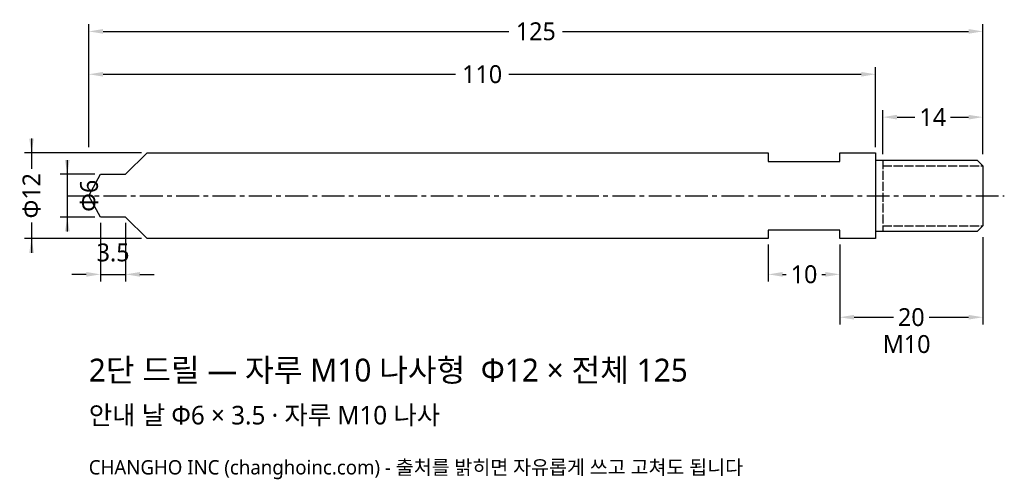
# Model space of a CAD drawing. Header units: millimetres. Extents: x -10 to 128, y -40 to 25.
import ezdxf

# ---------------------------------------------------------------- set-up
doc = ezdxf.new("R2010")
doc.units = ezdxf.units.MM
doc.linetypes.add('CENTER', pattern=[5.08, 3.175, -0.635, 0.635, -0.635])
doc.linetypes.add('DASHED', pattern=[1.524, 1.27, -0.254])
for name, color, linetype in [('문자', 7, 'CONTINUOUS'), ('외형선', 7, 'CONTINUOUS'), ('중심선', 1, 'CENTER'), ('참고선', 8, 'DASHED'), ('치수', 4, 'CONTINUOUS')]:
    doc.layers.add(name, color=color, linetype=linetype)
doc.styles.add('CH_KOR', font='malgun.ttf')
doc.dimstyles.new('CH_DIM', dxfattribs={"dimtxt": 2.5, "dimasz": 2, "dimexe": 1, "dimexo": 0.8, "dimgap": 0.8, "dimtad": 1, "dimdec": 1, "dimdsep": 46, "dimtxsty": 'CH_KOR', "dimcen": 2.5, "dimclrd": 4, "dimclre": 4, "dimclrt": 4, "dimazin": 3, "dimtfac": 1, "dimtmove": 0, "dimatfit": 3})

# ---------------------------------------------------------------- blocks, each defined once
blk = doc.blocks.new('_CLOSEDFILLED')
at = {"color": 0, "linetype": 'BYBLOCK'}
blk.add_solid([(-1, 0.164), (0, 0), (-1, -0.164)], dxfattribs=at)
blk = doc.blocks.new('*D1')
at = {"color": 4}
for p, q in [((-8, 8), (-8, 3.75)), ((7.35, 6), (-9, 6)), ((-8, -3.75), (-8, -8)), ((7.35, -6), (-9, -6))]:
    blk.add_line(p, q, dxfattribs=at)
at = {"layer": 'Defpoints'}
for p in [(-8, 6), (8.15, 6), (8.15, -6)]:
    blk.add_point(p, dxfattribs=at)
at = {"layer": '치수', "color": 4, "xscale": 2, "yscale": 2}
for p, rotation in [((-8, 6), 270), ((-8, -6), 90)]:
    blk.add_blockref('_CLOSEDFILLED', p, dxfattribs=dict(at, rotation=rotation))
at = {"layer": '치수', "color": 4, "insert": (-8, 0), "char_height": 2.5, "attachment_point": 5, "rotation": 90, "style": 'CH_KOR'}
blk.add_mtext('Φ12', dxfattribs=at)
blk = doc.blocks.new('*D2')
at = {"color": 4}
for p, q in [((-3, 5), (-3, -5)), ((0.85, 3), (-4, 3)), ((0.85, -3), (-4, -3))]:
    blk.add_line(p, q, dxfattribs=at)
at = {"layer": 'Defpoints'}
for p in [(-3, 3), (1.65, 3), (1.65, -3)]:
    blk.add_point(p, dxfattribs=at)
at = {"layer": '치수', "color": 4, "xscale": 2, "yscale": 2}
for p, rotation in [((-3, 3), 270), ((-3, -3), 90)]:
    blk.add_blockref('_CLOSEDFILLED', p, dxfattribs=dict(at, rotation=rotation))
at = {"layer": '치수', "color": 4, "insert": (0.05, 0), "char_height": 2.5, "attachment_point": 5, "rotation": 90, "style": 'CH_KOR'}
blk.add_mtext('Φ6', dxfattribs=at)
blk = doc.blocks.new('*D4')
at = {"color": 4}
for p, q in [((111, 5.8), (111, 12)), ((125, 5.8), (125, 12)), ((113, 11), (115.5, 11)), ((120.5, 11), (123, 11))]:
    blk.add_line(p, q, dxfattribs=at)
at = {"layer": 'Defpoints'}
for p in [(111, 11), (111, 5), (125, 5)]:
    blk.add_point(p, dxfattribs=at)
at = {"layer": '치수', "color": 4, "xscale": 2, "yscale": 2, "rotation": 180}
blk.add_blockref('_CLOSEDFILLED', (111, 11), dxfattribs=at)
at = {"layer": '치수', "color": 4, "xscale": 2, "yscale": 2}
blk.add_blockref('_CLOSEDFILLED', (125, 11), dxfattribs=at)
at = {"layer": '치수', "color": 4, "insert": (118, 11), "char_height": 2.5, "attachment_point": 5, "style": 'CH_KOR'}
blk.add_mtext('14', dxfattribs=at)
blk = doc.blocks.new('*D5')
at = {"color": 4}
for p, q in [((95, -6.8), (95, -12)), ((105, -6.8), (105, -12)), ((97, -11), (97.5, -11)), ((102.5, -11), (103, -11))]:
    blk.add_line(p, q, dxfattribs=at)
at = {"layer": 'Defpoints'}
for p in [(95, -6), (105, -6), (95, -11)]:
    blk.add_point(p, dxfattribs=at)
at = {"layer": '치수', "color": 4, "xscale": 2, "yscale": 2, "rotation": 180}
blk.add_blockref('_CLOSEDFILLED', (95, -11), dxfattribs=at)
at = {"layer": '치수', "color": 4, "xscale": 2, "yscale": 2}
blk.add_blockref('_CLOSEDFILLED', (105, -11), dxfattribs=at)
at = {"layer": '치수', "color": 4, "insert": (100, -11), "char_height": 2.5, "attachment_point": 5, "style": 'CH_KOR'}
blk.add_mtext('10', dxfattribs=at)
blk = doc.blocks.new('*D6')
at = {"color": 4}
for p, q in [((105, -6.8), (105, -18)), ((125, -5.8), (125, -18)), ((107, -17), (112.5, -17)), ((117.5, -17), (123, -17))]:
    blk.add_line(p, q, dxfattribs=at)
at = {"layer": 'Defpoints'}
for p in [(125, -5), (105, -6), (105, -17)]:
    blk.add_point(p, dxfattribs=at)
at = {"layer": '치수', "color": 4, "xscale": 2, "yscale": 2, "rotation": 180}
blk.add_blockref('_CLOSEDFILLED', (105, -17), dxfattribs=at)
at = {"layer": '치수', "color": 4, "xscale": 2, "yscale": 2}
blk.add_blockref('_CLOSEDFILLED', (125, -17), dxfattribs=at)
at = {"layer": '치수', "color": 4, "insert": (115, -17), "char_height": 2.5, "attachment_point": 5, "style": 'CH_KOR'}
blk.add_mtext('20', dxfattribs=at)
blk = doc.blocks.new('*D7')
at = {"color": 4}
for p, q in [((0, 6.8), (0, 18)), ((110, 6.8), (110, 18)), ((2, 17), (51.25, 17)), ((58.75, 17), (108, 17))]:
    blk.add_line(p, q, dxfattribs=at)
at = {"layer": 'Defpoints'}
for p in [(0, 17), (0, 6), (110, 6)]:
    blk.add_point(p, dxfattribs=at)
at = {"layer": '치수', "color": 4, "xscale": 2, "yscale": 2, "rotation": 180}
blk.add_blockref('_CLOSEDFILLED', (0, 17), dxfattribs=at)
at = {"layer": '치수', "color": 4, "xscale": 2, "yscale": 2}
blk.add_blockref('_CLOSEDFILLED', (110, 17), dxfattribs=at)
at = {"layer": '치수', "color": 4, "insert": (55, 17), "char_height": 2.5, "attachment_point": 5, "style": 'CH_KOR'}
blk.add_mtext('110', dxfattribs=at)
blk = doc.blocks.new('*D8')
at = {"color": 4}
for p, q in [((0, 6.8), (0, 24)), ((125, 5.8), (125, 24)), ((2, 23), (58.75, 23)), ((66.25, 23), (123, 23))]:
    blk.add_line(p, q, dxfattribs=at)
at = {"layer": 'Defpoints'}
for p in [(0, 23), (0, 6), (125, 5)]:
    blk.add_point(p, dxfattribs=at)
at = {"layer": '치수', "color": 4, "xscale": 2, "yscale": 2, "rotation": 180}
blk.add_blockref('_CLOSEDFILLED', (0, 23), dxfattribs=at)
at = {"layer": '치수', "color": 4, "xscale": 2, "yscale": 2}
blk.add_blockref('_CLOSEDFILLED', (125, 23), dxfattribs=at)
at = {"layer": '치수', "color": 4, "insert": (62.5, 23), "char_height": 2.5, "attachment_point": 5, "style": 'CH_KOR'}
blk.add_mtext('125', dxfattribs=at)

msp = doc.modelspace()

# ---------------------------------------------------------------- linework, layer by layer
at = {"layer": '외형선'}
msp.add_line((110, 5), (110, -5), dxfattribs=at)
msp.add_lwpolyline([(0, 0), (1.65, 3), (5.15, 3), (8.15, 6), (95, 6), (95, 4.8), (105, 4.8), (105, 6), (110, 6), (110, 5), (124.2, 5), (125, 4.2), (125, -4.2), (124.2, -5), (110, -5), (110, -6), (105, -6), (105, -4.8), (95, -4.8), (95, -6), (8.15, -6), (5.15, -3), (1.65, -3), (0, 0)], close=True, dxfattribs=at)
at = {"layer": '중심선'}
msp.add_line((-3, 0), (128, 0), dxfattribs=at)
at = {"layer": '참고선'}
for p, q in [((111, 5), (111, -5)), ((111, 4.2), (125, 4.2)), ((111, -4.2), (125, -4.2))]:
    msp.add_line(p, q, dxfattribs=at)

# ---------------------------------------------------------------- texts
at = {"layer": '문자', "style": 'CH_KOR'}
for s, height, p in [('M10', 2.5, (111, -22)), ('2단 드릴 — 자루 M10 나사형  Φ12 × 전체 125', 3.2, (0, -26)), ('안내 날 Φ6 × 3.5 · 자루 M10 나사', 2.6, (0, -32)), ('CHANGHO INC (changhoinc.com) - 출처를 밝히면 자유롭게 쓰고 고쳐도 됩니다', 2, (0, -39))]:
    msp.add_text(s, height=height, dxfattribs=at).set_placement(p)

# ---------------------------------------------------------------- dimensions: what is measured, and where the dimension line sits
at = {"layer": '치수'}
for base, p1, p2, text, picture, middle in [((0, 23), (0, 6), (125, 5), '125', '*D8', (62.5, 23)), ((0, 17), (0, 6), (110, 6), '110', '*D7', (55, 17)), ((111, 11), (111, 5), (125, 5), '14', '*D4', (118, 11)), ((105, -17), (105, -6), (125, -5), '20', '*D6', (115, -17)), ((95, -11), (95, -6), (105, -6), '10', '*D5', (100, -11))]:
    dim = msp.add_linear_dim(base=base, p1=p1, p2=p2, text=text, dimstyle='CH_DIM', dxfattribs=at)
    dim.commit()
    dim.dimension.update_dxf_attribs({"geometry": picture, "text_midpoint": middle})
for base, p1, p2, text, picture, middle in [((-8, 6), (8.15, 6), (8.15, -6), 'Φ12', '*D1', (-8, 0)), ((-3, 3), (1.65, 3), (1.65, -3), 'Φ6', '*D2', (0.05, 0))]:
    dim = msp.add_linear_dim(base=base, p1=p1, p2=p2, angle=90, text=text, dimstyle='CH_DIM', dxfattribs=at)
    dim.commit()
    dim.dimension.update_dxf_attribs({"geometry": picture, "text_midpoint": middle})
msp.add_linear_dim(base=(1.65, -11), p1=(1.65, -3), p2=(5.15, -3), text='3.5', dimstyle='CH_DIM', dxfattribs=at).render()

doc.saveas('drawing.dxf')
